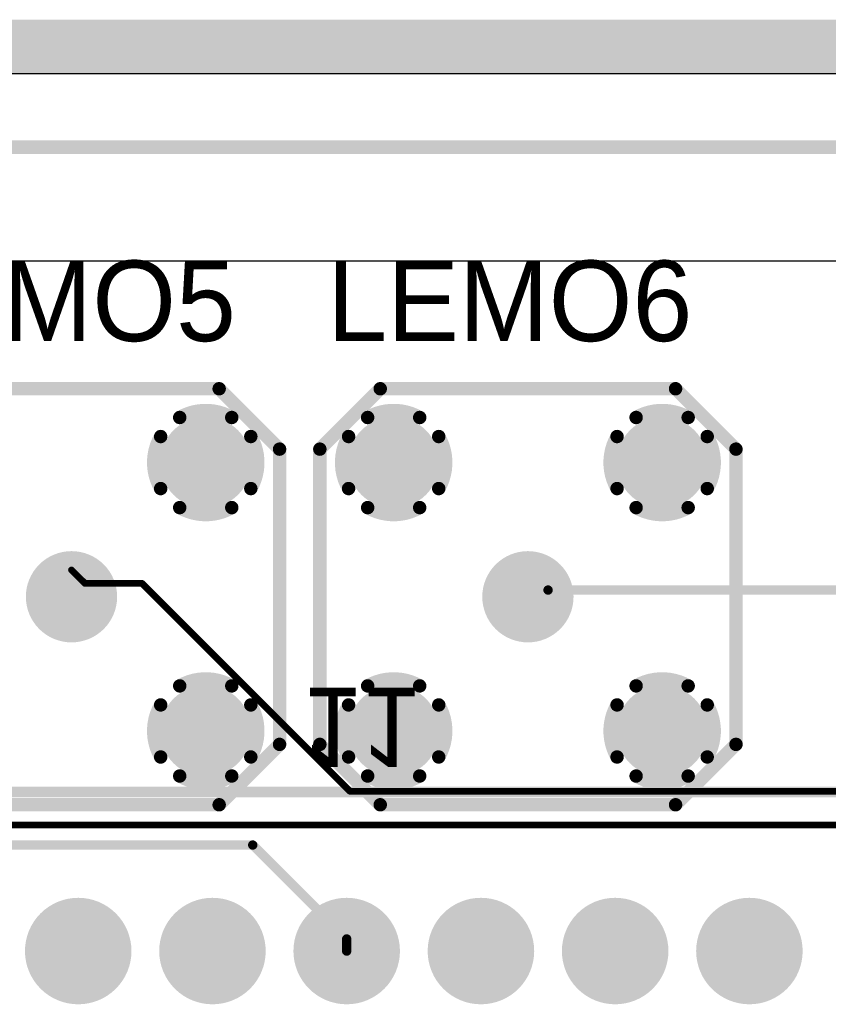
# Model space of a CAD drawing. Extents: x 0.11 to 7.09, y 0.94 to 2.63.
# Tile 7 of 15: x 2.88 to 3.48, y 1.9 to 2.63. Entities that reach past the tile are written whole.
import ezdxf

# ---------------------------------------------------------------- set-up
doc = ezdxf.new("R2010")
doc.units = 0
doc.layers.get('0').update_dxf_attribs({"linetype": 'CONTINUOUS'})
for name, color, linetype in [('BOTTOMLAYER', 5, 'CONTINUOUS'), ('BOTTOMOVERLAY', 54, 'CONTINUOUS'), ('BOTTOMSOLDER', 6, 'CONTINUOUS'), ('INTERNALPLANE1', 76, 'CONTINUOUS'), ('INTERNALPLANE2', 16, 'CONTINUOUS'), ('INTERNALPLANE3', 216, 'CONTINUOUS'), ('INTERNALPLANE4', 136, 'CONTINUOUS'), ('MULTILAYER', 9, 'CONTINUOUS'), ('PADHOLE', 156, 'CONTINUOUS'), ('TOPLAYER', 1, 'CONTINUOUS'), ('TOPOVERLAY', 2, 'CONTINUOUS'), ('TOPSOLDER', 216, 'CONTINUOUS')]:
    doc.layers.add(name, color=color, linetype=linetype)

# ---------------------------------------------------------------- blocks, each defined once
blk = doc.blocks.new('LEMO_EPA_00_9')
at = {"layer": 'BOTTOMLAYER', "const_width": 0.03}
for points in [[(-0.115, 0.1, 1), (-0.085, 0.1, 1)], [(0.085, 0.1, 1), (0.115, 0.1, 1)], [(-0.015, 0, 1), (0.015, 0, 1)], [(-0.115, -0.1, 1), (-0.085, -0.1, 1)], [(0.085, -0.1, 1), (0.115, -0.1, 1)]]:
    blk.add_lwpolyline(points, format="xyb", close=True, dxfattribs=at)
at = {"layer": 'BOTTOMSOLDER', "const_width": 0.034}
for points in [[(-0.117, 0.1, 1), (-0.083, 0.1, 1)], [(0.083, 0.1, 1), (0.117, 0.1, 1)], [(-0.017, 0, 1), (0.017, 0, 1)], [(-0.117, -0.1, 1), (-0.083, -0.1, 1)], [(0.083, -0.1, 1), (0.117, -0.1, 1)]]:
    blk.add_lwpolyline(points, format="xyb", close=True, dxfattribs=at)
at = {"layer": 'INTERNALPLANE1', "const_width": 0.03378}
for points in [[(-0.11689, 0.1, 1), (-0.08311, 0.1, 1)], [(0.08311, 0.1, 1), (0.11689, 0.1, 1)], [(-0.01689, 0, 1), (0.01689, 0, 1)], [(-0.11689, -0.1, 1), (-0.08311, -0.1, 1)], [(0.08311, -0.1, 1), (0.11689, -0.1, 1)]]:
    blk.add_lwpolyline(points, format="xyb", close=True, dxfattribs=at)
at = {"layer": 'INTERNALPLANE2', "const_width": 0.01}
for points in [[(-0.11939, 0.13358, -0.267949), (-0.08061, 0.13358)], [(0.08061, 0.13358, -0.267949), (0.11939, 0.13358)], [(-0.13358, 0.08061, -0.267949), (-0.13358, 0.11939)], [(-0.06642, 0.11939, -0.267949), (-0.06642, 0.08061)], [(0.06642, 0.08061, -0.267949), (0.06642, 0.11939)], [(0.13358, 0.11939, -0.267949), (0.13358, 0.08061)], [(-0.08061, 0.06642, -0.267949), (-0.11939, 0.06642)], [(0.11939, 0.06642, -0.267949), (0.08061, 0.06642)], [(-0.11939, -0.06642, -0.267949), (-0.08061, -0.06642)], [(0.08061, -0.06642, -0.267949), (0.11939, -0.06642)], [(-0.13358, -0.11939, -0.267949), (-0.13358, -0.08061)], [(-0.06642, -0.08061, -0.267949), (-0.06642, -0.11939)], [(0.06642, -0.11939, -0.267949), (0.06642, -0.08061)], [(0.13358, -0.08061, -0.267949), (0.13358, -0.11939)], [(-0.08061, -0.13358, -0.267949), (-0.11939, -0.13358)], [(0.11939, -0.13358, -0.267949), (0.08061, -0.13358)]]:
    blk.add_lwpolyline(points, format="xyb", dxfattribs=at)
at = {"layer": 'INTERNALPLANE2'}
for points, const_width in [([(-0.12189, 0.13358, 1), (-0.11689, 0.13358, 1)], 0.005), ([(-0.08311, 0.13358, 1), (-0.07811, 0.13358, 1)], 0.005), ([(0.07811, 0.13358, 1), (0.08311, 0.13358, 1)], 0.005), ([(0.11689, 0.13358, 1), (0.12189, 0.13358, 1)], 0.005), ([(-0.13608, 0.11939, 1), (-0.13108, 0.11939, 1)], 0.005), ([(-0.06892, 0.11939, 1), (-0.06392, 0.11939, 1)], 0.005), ([(0.06392, 0.11939, 1), (0.06892, 0.11939, 1)], 0.005), ([(0.13108, 0.11939, 1), (0.13608, 0.11939, 1)], 0.005), ([(-0.13608, 0.08061, 1), (-0.13108, 0.08061, 1)], 0.005), ([(-0.06892, 0.08061, 1), (-0.06392, 0.08061, 1)], 0.005), ([(0.06392, 0.08061, 1), (0.06892, 0.08061, 1)], 0.005), ([(0.13108, 0.08061, 1), (0.13608, 0.08061, 1)], 0.005), ([(-0.12189, 0.06642, 1), (-0.11689, 0.06642, 1)], 0.005), ([(-0.08311, 0.06642, 1), (-0.07811, 0.06642, 1)], 0.005), ([(0.07811, 0.06642, 1), (0.08311, 0.06642, 1)], 0.005), ([(0.11689, 0.06642, 1), (0.12189, 0.06642, 1)], 0.005), ([(-0.01689, 0, 1), (0.01689, 0, 1)], 0.03378), ([(-0.12189, -0.06642, 1), (-0.11689, -0.06642, 1)], 0.005), ([(-0.08311, -0.06642, 1), (-0.07811, -0.06642, 1)], 0.005), ([(0.07811, -0.06642, 1), (0.08311, -0.06642, 1)], 0.005), ([(0.11689, -0.06642, 1), (0.12189, -0.06642, 1)], 0.005), ([(-0.13608, -0.08061, 1), (-0.13108, -0.08061, 1)], 0.005), ([(-0.06892, -0.08061, 1), (-0.06392, -0.08061, 1)], 0.005), ([(0.06392, -0.08061, 1), (0.06892, -0.08061, 1)], 0.005), ([(0.13108, -0.08061, 1), (0.13608, -0.08061, 1)], 0.005), ([(-0.13608, -0.11939, 1), (-0.13108, -0.11939, 1)], 0.005), ([(-0.06892, -0.11939, 1), (-0.06392, -0.11939, 1)], 0.005), ([(0.06392, -0.11939, 1), (0.06892, -0.11939, 1)], 0.005), ([(0.13108, -0.11939, 1), (0.13608, -0.11939, 1)], 0.005), ([(-0.12189, -0.13358, 1), (-0.11689, -0.13358, 1)], 0.005), ([(-0.08311, -0.13358, 1), (-0.07811, -0.13358, 1)], 0.005), ([(0.07811, -0.13358, 1), (0.08311, -0.13358, 1)], 0.005), ([(0.11689, -0.13358, 1), (0.12189, -0.13358, 1)], 0.005)]:
    blk.add_lwpolyline(points, format="xyb", close=True, dxfattribs=dict(at, const_width=const_width))
at = {"layer": 'INTERNALPLANE3', "const_width": 0.03378}
for points in [[(-0.11689, 0.1, 1), (-0.08311, 0.1, 1)], [(0.08311, 0.1, 1), (0.11689, 0.1, 1)], [(-0.01689, 0, 1), (0.01689, 0, 1)], [(-0.11689, -0.1, 1), (-0.08311, -0.1, 1)], [(0.08311, -0.1, 1), (0.11689, -0.1, 1)]]:
    blk.add_lwpolyline(points, format="xyb", close=True, dxfattribs=at)
at = {"layer": 'INTERNALPLANE4', "const_width": 0.03378}
for points in [[(-0.11689, 0.1, 1), (-0.08311, 0.1, 1)], [(0.08311, 0.1, 1), (0.11689, 0.1, 1)], [(-0.01689, 0, 1), (0.01689, 0, 1)], [(-0.11689, -0.1, 1), (-0.08311, -0.1, 1)], [(0.08311, -0.1, 1), (0.11689, -0.1, 1)]]:
    blk.add_lwpolyline(points, format="xyb", close=True, dxfattribs=at)
at = {"layer": 'MULTILAYER', "const_width": 0.03}
for points in [[(-0.115, 0.1, 1), (-0.085, 0.1, 1)], [(0.085, 0.1, 1), (0.115, 0.1, 1)], [(-0.015, 0, 1), (0.015, 0, 1)], [(-0.115, -0.1, 1), (-0.085, -0.1, 1)], [(0.085, -0.1, 1), (0.115, -0.1, 1)]]:
    blk.add_lwpolyline(points, format="xyb", close=True, dxfattribs=at)
at = {"layer": 'PADHOLE', "const_width": 0.01378}
for points in [[(-0.10689, 0.1, 1), (-0.09311, 0.1, 1)], [(0.09311, 0.1, 1), (0.10689, 0.1, 1)], [(-0.00689, 0, 1), (0.00689, 0, 1)], [(-0.10689, -0.1, 1), (-0.09311, -0.1, 1)], [(0.09311, -0.1, 1), (0.10689, -0.1, 1)]]:
    blk.add_lwpolyline(points, format="xyb", close=True, dxfattribs=at)
at = {"layer": 'TOPLAYER', "const_width": 0.03}
for points in [[(-0.115, 0.1, 1), (-0.085, 0.1, 1)], [(0.085, 0.1, 1), (0.115, 0.1, 1)], [(-0.015, 0, 1), (0.015, 0, 1)], [(-0.115, -0.1, 1), (-0.085, -0.1, 1)], [(0.085, -0.1, 1), (0.115, -0.1, 1)]]:
    blk.add_lwpolyline(points, format="xyb", close=True, dxfattribs=at)
at = {"layer": 'TOPOVERLAY', "const_width": 0.01}
for points in [[(-0.155, 0.11), (-0.11, 0.155)], [(-0.11, 0.155), (0.11, 0.155)], [(0.11, 0.155), (0.155, 0.11)], [(-0.155, -0.11), (-0.155, 0.11)], [(0.155, -0.11), (0.155, 0.11)], [(-0.155, -0.11), (-0.11, -0.155)], [(0.11, -0.155), (0.155, -0.11)], [(-0.11, -0.155), (0.11, -0.155)]]:
    blk.add_lwpolyline(points, dxfattribs=at)
at = {"layer": 'TOPOVERLAY', "const_width": 0.005}
for points in [[(-0.1125, 0.155, 1), (-0.1075, 0.155, 1)], [(-0.1125, 0.155, 1), (-0.1075, 0.155, 1)], [(0.1075, 0.155, 1), (0.1125, 0.155, 1)], [(0.1075, 0.155, 1), (0.1125, 0.155, 1)], [(-0.1575, 0.11, 1), (-0.1525, 0.11, 1)], [(-0.1575, 0.11, 1), (-0.1525, 0.11, 1)], [(0.1525, 0.11, 1), (0.1575, 0.11, 1)], [(0.1525, 0.11, 1), (0.1575, 0.11, 1)], [(-0.1575, -0.11, 1), (-0.1525, -0.11, 1)], [(-0.1575, -0.11, 1), (-0.1525, -0.11, 1)], [(0.1525, -0.11, 1), (0.1575, -0.11, 1)], [(0.1525, -0.11, 1), (0.1575, -0.11, 1)], [(-0.1125, -0.155, 1), (-0.1075, -0.155, 1)], [(-0.1125, -0.155, 1), (-0.1075, -0.155, 1)], [(0.1075, -0.155, 1), (0.1125, -0.155, 1)], [(0.1075, -0.155, 1), (0.1125, -0.155, 1)]]:
    blk.add_lwpolyline(points, format="xyb", close=True, dxfattribs=at)
at = {"layer": 'TOPSOLDER', "const_width": 0.034}
for points in [[(-0.117, 0.1, 1), (-0.083, 0.1, 1)], [(0.083, 0.1, 1), (0.117, 0.1, 1)], [(-0.017, 0, 1), (0.017, 0, 1)], [(-0.117, -0.1, 1), (-0.083, -0.1, 1)], [(0.083, -0.1, 1), (0.117, -0.1, 1)]]:
    blk.add_lwpolyline(points, format="xyb", close=True, dxfattribs=at)
blk = doc.blocks.new('LEMO_EPA_00_10')
at = {"layer": 'BOTTOMLAYER', "const_width": 0.03}
for points in [[(-0.115, 0.1, 1), (-0.085, 0.1, 1)], [(0.085, 0.1, 1), (0.115, 0.1, 1)], [(-0.015, 0, 1), (0.015, 0, 1)], [(-0.115, -0.1, 1), (-0.085, -0.1, 1)], [(0.085, -0.1, 1), (0.115, -0.1, 1)]]:
    blk.add_lwpolyline(points, format="xyb", close=True, dxfattribs=at)
at = {"layer": 'BOTTOMSOLDER', "const_width": 0.034}
for points in [[(-0.117, 0.1, 1), (-0.083, 0.1, 1)], [(0.083, 0.1, 1), (0.117, 0.1, 1)], [(-0.017, 0, 1), (0.017, 0, 1)], [(-0.117, -0.1, 1), (-0.083, -0.1, 1)], [(0.083, -0.1, 1), (0.117, -0.1, 1)]]:
    blk.add_lwpolyline(points, format="xyb", close=True, dxfattribs=at)
at = {"layer": 'INTERNALPLANE1', "const_width": 0.03378}
for points in [[(-0.11689, 0.1, 1), (-0.08311, 0.1, 1)], [(0.08311, 0.1, 1), (0.11689, 0.1, 1)], [(-0.01689, 0, 1), (0.01689, 0, 1)], [(-0.11689, -0.1, 1), (-0.08311, -0.1, 1)], [(0.08311, -0.1, 1), (0.11689, -0.1, 1)]]:
    blk.add_lwpolyline(points, format="xyb", close=True, dxfattribs=at)
at = {"layer": 'INTERNALPLANE2', "const_width": 0.01}
for points in [[(-0.11939, 0.13358, -0.267949), (-0.08061, 0.13358)], [(0.08061, 0.13358, -0.267949), (0.11939, 0.13358)], [(-0.13358, 0.08061, -0.267949), (-0.13358, 0.11939)], [(-0.06642, 0.11939, -0.267949), (-0.06642, 0.08061)], [(0.06642, 0.08061, -0.267949), (0.06642, 0.11939)], [(0.13358, 0.11939, -0.267949), (0.13358, 0.08061)], [(-0.08061, 0.06642, -0.267949), (-0.11939, 0.06642)], [(0.11939, 0.06642, -0.267949), (0.08061, 0.06642)], [(-0.11939, -0.06642, -0.267949), (-0.08061, -0.06642)], [(0.08061, -0.06642, -0.267949), (0.11939, -0.06642)], [(-0.13358, -0.11939, -0.267949), (-0.13358, -0.08061)], [(-0.06642, -0.08061, -0.267949), (-0.06642, -0.11939)], [(0.06642, -0.11939, -0.267949), (0.06642, -0.08061)], [(0.13358, -0.08061, -0.267949), (0.13358, -0.11939)], [(-0.08061, -0.13358, -0.267949), (-0.11939, -0.13358)], [(0.11939, -0.13358, -0.267949), (0.08061, -0.13358)]]:
    blk.add_lwpolyline(points, format="xyb", dxfattribs=at)
at = {"layer": 'INTERNALPLANE2'}
for points, const_width in [([(-0.12189, 0.13358, 1), (-0.11689, 0.13358, 1)], 0.005), ([(-0.08311, 0.13358, 1), (-0.07811, 0.13358, 1)], 0.005), ([(0.07811, 0.13358, 1), (0.08311, 0.13358, 1)], 0.005), ([(0.11689, 0.13358, 1), (0.12189, 0.13358, 1)], 0.005), ([(-0.13608, 0.11939, 1), (-0.13108, 0.11939, 1)], 0.005), ([(-0.06892, 0.11939, 1), (-0.06392, 0.11939, 1)], 0.005), ([(0.06392, 0.11939, 1), (0.06892, 0.11939, 1)], 0.005), ([(0.13108, 0.11939, 1), (0.13608, 0.11939, 1)], 0.005), ([(-0.13608, 0.08061, 1), (-0.13108, 0.08061, 1)], 0.005), ([(-0.06892, 0.08061, 1), (-0.06392, 0.08061, 1)], 0.005), ([(0.06392, 0.08061, 1), (0.06892, 0.08061, 1)], 0.005), ([(0.13108, 0.08061, 1), (0.13608, 0.08061, 1)], 0.005), ([(-0.12189, 0.06642, 1), (-0.11689, 0.06642, 1)], 0.005), ([(-0.08311, 0.06642, 1), (-0.07811, 0.06642, 1)], 0.005), ([(0.07811, 0.06642, 1), (0.08311, 0.06642, 1)], 0.005), ([(0.11689, 0.06642, 1), (0.12189, 0.06642, 1)], 0.005), ([(-0.01689, 0, 1), (0.01689, 0, 1)], 0.03378), ([(-0.12189, -0.06642, 1), (-0.11689, -0.06642, 1)], 0.005), ([(-0.08311, -0.06642, 1), (-0.07811, -0.06642, 1)], 0.005), ([(0.07811, -0.06642, 1), (0.08311, -0.06642, 1)], 0.005), ([(0.11689, -0.06642, 1), (0.12189, -0.06642, 1)], 0.005), ([(-0.13608, -0.08061, 1), (-0.13108, -0.08061, 1)], 0.005), ([(-0.06892, -0.08061, 1), (-0.06392, -0.08061, 1)], 0.005), ([(0.06392, -0.08061, 1), (0.06892, -0.08061, 1)], 0.005), ([(0.13108, -0.08061, 1), (0.13608, -0.08061, 1)], 0.005), ([(-0.13608, -0.11939, 1), (-0.13108, -0.11939, 1)], 0.005), ([(-0.06892, -0.11939, 1), (-0.06392, -0.11939, 1)], 0.005), ([(0.06392, -0.11939, 1), (0.06892, -0.11939, 1)], 0.005), ([(0.13108, -0.11939, 1), (0.13608, -0.11939, 1)], 0.005), ([(-0.12189, -0.13358, 1), (-0.11689, -0.13358, 1)], 0.005), ([(-0.08311, -0.13358, 1), (-0.07811, -0.13358, 1)], 0.005), ([(0.07811, -0.13358, 1), (0.08311, -0.13358, 1)], 0.005), ([(0.11689, -0.13358, 1), (0.12189, -0.13358, 1)], 0.005)]:
    blk.add_lwpolyline(points, format="xyb", close=True, dxfattribs=dict(at, const_width=const_width))
at = {"layer": 'INTERNALPLANE3', "const_width": 0.03378}
for points in [[(-0.11689, 0.1, 1), (-0.08311, 0.1, 1)], [(0.08311, 0.1, 1), (0.11689, 0.1, 1)], [(-0.01689, 0, 1), (0.01689, 0, 1)], [(-0.11689, -0.1, 1), (-0.08311, -0.1, 1)], [(0.08311, -0.1, 1), (0.11689, -0.1, 1)]]:
    blk.add_lwpolyline(points, format="xyb", close=True, dxfattribs=at)
at = {"layer": 'INTERNALPLANE4', "const_width": 0.03378}
for points in [[(-0.11689, 0.1, 1), (-0.08311, 0.1, 1)], [(0.08311, 0.1, 1), (0.11689, 0.1, 1)], [(-0.01689, 0, 1), (0.01689, 0, 1)], [(-0.11689, -0.1, 1), (-0.08311, -0.1, 1)], [(0.08311, -0.1, 1), (0.11689, -0.1, 1)]]:
    blk.add_lwpolyline(points, format="xyb", close=True, dxfattribs=at)
at = {"layer": 'MULTILAYER', "const_width": 0.03}
for points in [[(-0.115, 0.1, 1), (-0.085, 0.1, 1)], [(0.085, 0.1, 1), (0.115, 0.1, 1)], [(-0.015, 0, 1), (0.015, 0, 1)], [(-0.115, -0.1, 1), (-0.085, -0.1, 1)], [(0.085, -0.1, 1), (0.115, -0.1, 1)]]:
    blk.add_lwpolyline(points, format="xyb", close=True, dxfattribs=at)
at = {"layer": 'PADHOLE', "const_width": 0.01378}
for points in [[(-0.10689, 0.1, 1), (-0.09311, 0.1, 1)], [(0.09311, 0.1, 1), (0.10689, 0.1, 1)], [(-0.00689, 0, 1), (0.00689, 0, 1)], [(-0.10689, -0.1, 1), (-0.09311, -0.1, 1)], [(0.09311, -0.1, 1), (0.10689, -0.1, 1)]]:
    blk.add_lwpolyline(points, format="xyb", close=True, dxfattribs=at)
at = {"layer": 'TOPLAYER', "const_width": 0.03}
for points in [[(-0.115, 0.1, 1), (-0.085, 0.1, 1)], [(0.085, 0.1, 1), (0.115, 0.1, 1)], [(-0.015, 0, 1), (0.015, 0, 1)], [(-0.115, -0.1, 1), (-0.085, -0.1, 1)], [(0.085, -0.1, 1), (0.115, -0.1, 1)]]:
    blk.add_lwpolyline(points, format="xyb", close=True, dxfattribs=at)
at = {"layer": 'TOPOVERLAY', "const_width": 0.01}
for points in [[(-0.155, 0.11), (-0.11, 0.155)], [(-0.11, 0.155), (0.11, 0.155)], [(0.11, 0.155), (0.155, 0.11)], [(-0.155, -0.11), (-0.155, 0.11)], [(0.155, -0.11), (0.155, 0.11)], [(-0.155, -0.11), (-0.11, -0.155)], [(0.11, -0.155), (0.155, -0.11)], [(-0.11, -0.155), (0.11, -0.155)]]:
    blk.add_lwpolyline(points, dxfattribs=at)
at = {"layer": 'TOPOVERLAY', "const_width": 0.005}
for points in [[(-0.1125, 0.155, 1), (-0.1075, 0.155, 1)], [(-0.1125, 0.155, 1), (-0.1075, 0.155, 1)], [(0.1075, 0.155, 1), (0.1125, 0.155, 1)], [(0.1075, 0.155, 1), (0.1125, 0.155, 1)], [(-0.1575, 0.11, 1), (-0.1525, 0.11, 1)], [(-0.1575, 0.11, 1), (-0.1525, 0.11, 1)], [(0.1525, 0.11, 1), (0.1575, 0.11, 1)], [(0.1525, 0.11, 1), (0.1575, 0.11, 1)], [(-0.1575, -0.11, 1), (-0.1525, -0.11, 1)], [(-0.1575, -0.11, 1), (-0.1525, -0.11, 1)], [(0.1525, -0.11, 1), (0.1575, -0.11, 1)], [(0.1525, -0.11, 1), (0.1575, -0.11, 1)], [(-0.1125, -0.155, 1), (-0.1075, -0.155, 1)], [(-0.1125, -0.155, 1), (-0.1075, -0.155, 1)], [(0.1075, -0.155, 1), (0.1125, -0.155, 1)], [(0.1075, -0.155, 1), (0.1125, -0.155, 1)]]:
    blk.add_lwpolyline(points, format="xyb", close=True, dxfattribs=at)
at = {"layer": 'TOPSOLDER', "const_width": 0.034}
for points in [[(-0.117, 0.1, 1), (-0.083, 0.1, 1)], [(0.083, 0.1, 1), (0.117, 0.1, 1)], [(-0.017, 0, 1), (0.017, 0, 1)], [(-0.117, -0.1, 1), (-0.083, -0.1, 1)], [(0.083, -0.1, 1), (0.117, -0.1, 1)]]:
    blk.add_lwpolyline(points, format="xyb", close=True, dxfattribs=at)
blk = doc.blocks.new('EURO2_54_2V96_B_17')
at = {"layer": 'BOTTOMLAYER', "const_width": 0.031}
for points in [[(-0.7655, 0.1, 1), (-0.7345, 0.1, 1)], [(-0.6655, 0.1, 1), (-0.6345, 0.1, 1)], [(-0.5655, 0.1, 1), (-0.5345, 0.1, 1)], [(-0.4655, 0.1, 1), (-0.4345, 0.1, 1)], [(-0.3655, 0.1, 1), (-0.3345, 0.1, 1)], [(-0.2655, 0.1, 1), (-0.2345, 0.1, 1)]]:
    blk.add_lwpolyline(points, format="xyb", close=True, dxfattribs=at)
at = {"layer": 'BOTTOMOVERLAY', "const_width": 0.00787}
blk.add_lwpolyline([(-1.87008, 0.2185), (1.87008, 0.2185)], dxfattribs=at)
at = {"layer": 'BOTTOMSOLDER', "const_width": 0.035}
for points in [[(-0.7675, 0.1, 1), (-0.7325, 0.1, 1)], [(-0.6675, 0.1, 1), (-0.6325, 0.1, 1)], [(-0.5675, 0.1, 1), (-0.5325, 0.1, 1)], [(-0.4675, 0.1, 1), (-0.4325, 0.1, 1)], [(-0.3675, 0.1, 1), (-0.3325, 0.1, 1)], [(-0.2675, 0.1, 1), (-0.2325, 0.1, 1)]]:
    blk.add_lwpolyline(points, format="xyb", close=True, dxfattribs=at)
at = {"layer": 'INTERNALPLANE1', "const_width": 0.03968}
for points in [[(-0.76984, 0.1, 1), (-0.73016, 0.1, 1)], [(-0.66984, 0.1, 1), (-0.63016, 0.1, 1)], [(-0.56984, 0.1, 1), (-0.53016, 0.1, 1)], [(-0.46984, 0.1, 1), (-0.43016, 0.1, 1)], [(-0.36984, 0.1, 1), (-0.33016, 0.1, 1)], [(-0.26984, 0.1, 1), (-0.23016, 0.1, 1)]]:
    blk.add_lwpolyline(points, format="xyb", close=True, dxfattribs=at)
at = {"layer": 'INTERNALPLANE2', "const_width": 0.03968}
for points in [[(-0.76984, 0.1, 1), (-0.73016, 0.1, 1)], [(-0.66984, 0.1, 1), (-0.63016, 0.1, 1)], [(-0.56984, 0.1, 1), (-0.53016, 0.1, 1)], [(-0.46984, 0.1, 1), (-0.43016, 0.1, 1)], [(-0.36984, 0.1, 1), (-0.33016, 0.1, 1)], [(-0.26984, 0.1, 1), (-0.23016, 0.1, 1)]]:
    blk.add_lwpolyline(points, format="xyb", close=True, dxfattribs=at)
at = {"layer": 'INTERNALPLANE3', "const_width": 0.03968}
for points in [[(-0.76984, 0.1, 1), (-0.73016, 0.1, 1)], [(-0.66984, 0.1, 1), (-0.63016, 0.1, 1)], [(-0.56984, 0.1, 1), (-0.53016, 0.1, 1)], [(-0.46984, 0.1, 1), (-0.43016, 0.1, 1)], [(-0.36984, 0.1, 1), (-0.33016, 0.1, 1)], [(-0.26984, 0.1, 1), (-0.23016, 0.1, 1)]]:
    blk.add_lwpolyline(points, format="xyb", close=True, dxfattribs=at)
at = {"layer": 'INTERNALPLANE4', "const_width": 0.03968}
for points in [[(-0.76984, 0.1, 1), (-0.73016, 0.1, 1)], [(-0.66984, 0.1, 1), (-0.63016, 0.1, 1)], [(-0.56984, 0.1, 1), (-0.53016, 0.1, 1)], [(-0.46984, 0.1, 1), (-0.43016, 0.1, 1)], [(-0.36984, 0.1, 1), (-0.33016, 0.1, 1)], [(-0.26984, 0.1, 1), (-0.23016, 0.1, 1)]]:
    blk.add_lwpolyline(points, format="xyb", close=True, dxfattribs=at)
at = {"layer": 'MULTILAYER', "const_width": 0.031}
for points in [[(-0.7655, 0.1, 1), (-0.7345, 0.1, 1)], [(-0.6655, 0.1, 1), (-0.6345, 0.1, 1)], [(-0.5655, 0.1, 1), (-0.5345, 0.1, 1)], [(-0.4655, 0.1, 1), (-0.4345, 0.1, 1)], [(-0.3655, 0.1, 1), (-0.3345, 0.1, 1)], [(-0.2655, 0.1, 1), (-0.2345, 0.1, 1)]]:
    blk.add_lwpolyline(points, format="xyb", close=True, dxfattribs=at)
at = {"layer": 'PADHOLE', "const_width": 0.01969}
for points in [[(-0.75984, 0.1, 1), (-0.74016, 0.1, 1)], [(-0.65984, 0.1, 1), (-0.64016, 0.1, 1)], [(-0.55984, 0.1, 1), (-0.54016, 0.1, 1)], [(-0.45984, 0.1, 1), (-0.44016, 0.1, 1)], [(-0.35984, 0.1, 1), (-0.34016, 0.1, 1)], [(-0.25984, 0.1, 1), (-0.24016, 0.1, 1)]]:
    blk.add_lwpolyline(points, format="xyb", close=True, dxfattribs=at)
at = {"layer": 'TOPLAYER', "const_width": 0.031}
for points in [[(-0.7655, 0.1, 1), (-0.7345, 0.1, 1)], [(-0.6655, 0.1, 1), (-0.6345, 0.1, 1)], [(-0.5655, 0.1, 1), (-0.5345, 0.1, 1)], [(-0.4655, 0.1, 1), (-0.4345, 0.1, 1)], [(-0.3655, 0.1, 1), (-0.3345, 0.1, 1)], [(-0.2655, 0.1, 1), (-0.2345, 0.1, 1)]]:
    blk.add_lwpolyline(points, format="xyb", close=True, dxfattribs=at)
at = {"layer": 'TOPSOLDER', "const_width": 0.035}
for points in [[(-0.7675, 0.1, 1), (-0.7325, 0.1, 1)], [(-0.6675, 0.1, 1), (-0.6325, 0.1, 1)], [(-0.5675, 0.1, 1), (-0.5325, 0.1, 1)], [(-0.4675, 0.1, 1), (-0.4325, 0.1, 1)], [(-0.3675, 0.1, 1), (-0.3325, 0.1, 1)], [(-0.2675, 0.1, 1), (-0.2325, 0.1, 1)]]:
    blk.add_lwpolyline(points, format="xyb", close=True, dxfattribs=at)
at = {"layer": 'BOTTOMOVERLAY', "text_generation_flag": 2}
blk.add_text('11', height=0.059055, rotation=180, dxfattribs=at).set_placement((-0.58346, 0.29626))

msp = doc.modelspace()

# ---------------------------------------------------------------- linework, layer by layer
at = {"layer": 'BOTTOMLAYER'}
for points, const_width in [([(2.92, 2.22), (2.93, 2.21)], 0.005), ([(2.93, 2.21), (2.9725, 2.21)], 0.005), ([(2.9725, 2.21), (3.1275, 2.055)], 0.005), ([(3.1275, 2.055), (4.06, 2.055)], 0.005), ([(2.295, 2.015), (3.055, 2.015)], 0.007), ([(3.055, 2.015), (3.125, 1.945)], 0.007), ([(3.125, 1.936), (3.125, 1.945)], 0.007)]:
    msp.add_lwpolyline(points, dxfattribs=dict(at, const_width=const_width))
for points, const_width in [([(2.91875, 2.22, 1), (2.92125, 2.22, 1)], 0.0025), ([(2.92875, 2.21, 1), (2.93125, 2.21, 1)], 0.0025), ([(2.92875, 2.21, 1), (2.93125, 2.21, 1)], 0.0025), ([(2.97125, 2.21, 1), (2.97375, 2.21, 1)], 0.0025), ([(2.97125, 2.21, 1), (2.97375, 2.21, 1)], 0.0025), ([(3.12625, 2.055, 1), (3.12875, 2.055, 1)], 0.0025), ([(3.12625, 2.055, 1), (3.12875, 2.055, 1)], 0.0025), ([(3.05325, 2.015, 1), (3.05675, 2.015, 1)], 0.0035), ([(3.05325, 2.015, 1), (3.05675, 2.015, 1)], 0.0035), ([(3.12325, 1.945, 1), (3.12675, 1.945, 1)], 0.0035), ([(3.12325, 1.945, 1), (3.12675, 1.945, 1)], 0.0035), ([(3.12325, 1.936, 1), (3.12675, 1.936, 1)], 0.0035)]:
    msp.add_lwpolyline(points, format="xyb", close=True, dxfattribs=dict(at, const_width=const_width))
at = {"layer": 'INTERNALPLANE1', "const_width": 0.04}
msp.add_lwpolyline([(0.13, 2.61), (7.07, 2.61)], dxfattribs=at)
at = {"layer": 'INTERNALPLANE2', "const_width": 0.04}
msp.add_lwpolyline([(0.13, 2.61), (7.07, 2.61)], dxfattribs=at)
at = {"layer": 'INTERNALPLANE3', "const_width": 0.04}
msp.add_lwpolyline([(0.13, 2.61), (7.07, 2.61)], dxfattribs=at)
at = {"layer": 'INTERNALPLANE4', "const_width": 0.04}
msp.add_lwpolyline([(0.13, 2.61), (7.07, 2.61)], dxfattribs=at)
at = {"layer": 'TOPLAYER'}
for p, q in [((0.34, 2.59), (3.74522, 2.59)), ((3.56, 2.45), (0.76, 2.45))]:
    msp.add_line(p, q, dxfattribs=at)
for points, const_width in [([(3.275, 2.205), (3.575, 2.205)], 0.007), ([(2.655, 2.03), (3.535, 2.03)], 0.005)]:
    msp.add_lwpolyline(points, dxfattribs=dict(at, const_width=const_width))
at = {"layer": 'TOPLAYER', "const_width": 0.0035}
msp.add_lwpolyline([(3.27325, 2.205, 1), (3.27675, 2.205, 1)], format="xyb", close=True, dxfattribs=at)
at = {"layer": 'TOPOVERLAY', "const_width": 0.01}
msp.add_lwpolyline([(2.27244, 2.535), (3.775, 2.535)], dxfattribs=at)

# ---------------------------------------------------------------- block references
for name, p in [('LEMO_EPA_00_10', (2.92, 2.2)), ('LEMO_EPA_00_9', (3.26, 2.2))]:
    msp.add_blockref(name, p)
at = {"rotation": 360}
msp.add_blockref('EURO2_54_2V96_B_17', (3.675, 1.836), dxfattribs=at)

# ---------------------------------------------------------------- texts
at = {"layer": 'TOPOVERLAY'}
for s, p in [('LEMO5', (2.7705, 2.3905)), ('LEMO6', (3.1105, 2.3905))]:
    msp.add_text(s, height=0.06, dxfattribs=at).set_placement(p)

doc.saveas('drawing.dxf')
